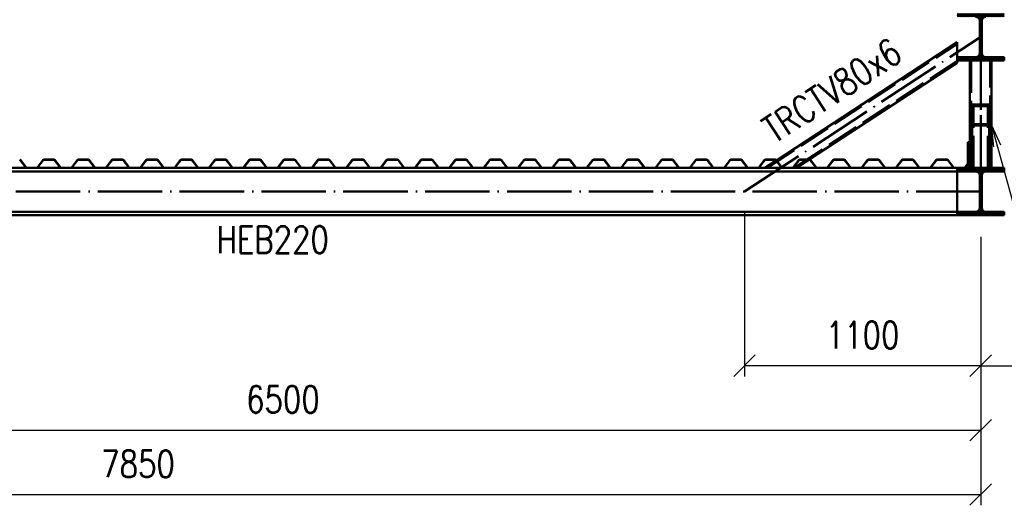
# Paper-space layout 'Layout1' of a CAD drawing. Extents: x -2 to 1033, y -36 to 596.
# Tile 60 of 63: x 653 to 745, y 429 to 475. Entities that reach past the tile are written whole.
import ezdxf

# ---------------------------------------------------------------- set-up
doc = ezdxf.new("R2010")
doc.units = 0
doc.linetypes.add('ACAD_ISO02W100', pattern=[15, 12, -3])
doc.linetypes.add('ACAD_ISO04W100', pattern=[30.5, 24, -3, 0.5, -3])
doc.layers.get('0').update_dxf_attribs({"linetype": 'CONTINUOUS'})
doc.layers.get('DEFPOINTS').update_dxf_attribs({"color": 132, "linetype": 'CONTINUOUS'})
for name, color, linetype, lineweight in [('SS_DIAGONÁLY 1', 91, 'CONTINUOUS', 50), ('SS_DIAGONÁLY 2', 93, 'CONTINUOUS', 50), ('SS_KOTY', 3, 'CONTINUOUS', 25), ('SS_PODLAHA', 31, 'CONTINUOUS', 50), ('SS_POPIS_PROFILU', 13, 'CONTINUOUS', 25), ('SS_PÁSY', 163, 'CONTINUOUS', 50), ('SS_SRAFY', 8, 'CONTINUOUS', 18), ('SS_TR PLECH', 151, 'CONTINUOUS', 50)]:
    doc.layers.add(name, color=color, linetype=linetype, lineweight=lineweight)
doc.layers.add('SS_PLECHY', color=7, linetype='CONTINUOUS', lineweight=50, true_color=0xb47846)
doc.styles.add('ROMANS', font='romans.shx', dxfattribs={"width": 0.8})
doc.styles.add('romans.shx', font='romans.shx', dxfattribs={"height": 5})
doc.dimstyles.new('A-1_(2.5)_50AS', dxfattribs={"dimtxt": 2.5, "dimasz": 2, "dimexe": 1, "dimexo": 2, "dimgap": 0, "dimtad": 0, "dimdec": 1, "dimlfac": 50, "dimrnd": 1, "dimtxsty": 'ROMANS', "dimblk1": 'OBLIQUE', "dimblk2": 'OBLIQUE', "dimsah": 1, "dimcen": 2, "dimclrd": 256, "dimclre": 256, "dimclrt": 256, "dimadec": 1, "dimazin": 2, "dimtfac": 0.714286, "dimtdec": 1, "dimtmove": 0, "dimatfit": 3, "dimldrblk": 'OPEN', "dimfxl": 1, "dimtvp": 1.142857, "dimtfill": 1, "dimtolj": 1, "dimlwd": -1, "dimlwe": -1, "dimarcsym": 0})
pattern_1 = [(45, (585.965193, 458.526215), (-0.04490128, 0.04490128), [])]

# ---------------------------------------------------------------- blocks, each defined once
blk = doc.blocks.new('_Oblique')
at = {"color": 0, "linetype": 'ByBlock', "lineweight": -2}
blk.add_line((-0.5, -0.5), (0.5, 0.5), dxfattribs=at)
blk = doc.blocks.new('*D41')
at = {"layer": 'DEFPOINTS', "color": 0, "transparency": 16777216}
for p in [(612.965, 456.326, -194328.9), (742.965, 456.326, -194328.9), (742.965, 436.308)]:
    blk.add_point(p, dxfattribs=at)
at = {"layer": 'SS_KOTY', "transparency": 16777216}
for p, q in [((612.965, 454.326), (612.965, 435.308)), ((742.965, 454.326), (742.965, 435.308)), ((612.965, 436.308), (742.965, 436.308))]:
    blk.add_line(p, q, dxfattribs=at)
at = {"layer": 'SS_KOTY', "transparency": 16777216, "xscale": 2, "yscale": 2, "zscale": 2, "rotation": 180}
blk.add_blockref('_Oblique', (612.965, 436.308), dxfattribs=at)
at = {"layer": 'SS_KOTY', "transparency": 16777216, "xscale": 2, "yscale": 2, "zscale": 2}
blk.add_blockref('_Oblique', (742.965, 436.308), dxfattribs=at)
at = {"layer": 'SS_KOTY', "transparency": 16777216, "insert": (677.965, 439.165), "char_height": 2.5, "attachment_point": 5, "style": 'ROMANS', "bg_fill": 3, "box_fill_scale": 1.1, "bg_fill_color": 256, "bg_fill_true_color": 13158600, "bg_fill_transparency": 0}
blk.add_mtext('\\A1;6500', dxfattribs=at)
blk = doc.blocks.new('_OPEN')
at = {"color": 0, "linetype": 'ByBlock'}
for p, q in [((-1, 0.167), (0, 0)), ((0, 0), (-1, -0.167)), ((0, 0), (-1, 0))]:
    blk.add_line(p, q, dxfattribs=at)
blk = doc.blocks.new('*D42')
at = {"layer": 'DEFPOINTS', "color": 0, "transparency": 16777216}
for p in [(720.965, 458.526), (742.965, 456.326, -194328.9), (720.965, 442.308)]:
    blk.add_point(p, dxfattribs=at)
at = {"layer": 'SS_KOTY', "transparency": 16777216}
for p, q in [((720.965, 456.526), (720.965, 441.308)), ((742.965, 454.326), (742.965, 441.308)), ((742.965, 442.308), (720.965, 442.308))]:
    blk.add_line(p, q, dxfattribs=at)
at = {"layer": 'SS_KOTY', "transparency": 16777216, "xscale": 2, "yscale": 2, "zscale": 2, "rotation": 180}
blk.add_blockref('_Oblique', (720.965, 442.308), dxfattribs=at)
at = {"layer": 'SS_KOTY', "transparency": 16777216, "xscale": 2, "yscale": 2, "zscale": 2}
blk.add_blockref('_Oblique', (742.965, 442.308), dxfattribs=at)
at = {"layer": 'SS_KOTY', "transparency": 16777216, "insert": (731.965, 445.165), "char_height": 2.5, "attachment_point": 5, "style": 'ROMANS', "bg_fill": 3, "box_fill_scale": 1.1, "bg_fill_color": 256, "bg_fill_true_color": 13158600, "bg_fill_transparency": 0}
blk.add_mtext('\\A1;1100', dxfattribs=at)
blk = doc.blocks.new('*D46')
at = {"layer": 'DEFPOINTS', "color": 0, "transparency": 16777216}
for p in [(585.965, 458.526), (742.965, 456.326, -194328.9), (742.965, 430.308)]:
    blk.add_point(p, dxfattribs=at)
at = {"layer": 'SS_KOTY', "transparency": 16777216}
for p, q in [((585.965, 456.526), (585.965, 429.308)), ((742.965, 454.326), (742.965, 429.308)), ((585.965, 430.308), (742.965, 430.308))]:
    blk.add_line(p, q, dxfattribs=at)
at = {"layer": 'SS_KOTY', "transparency": 16777216, "xscale": 2, "yscale": 2, "zscale": 2, "rotation": 180}
blk.add_blockref('_Oblique', (585.965, 430.308), dxfattribs=at)
at = {"layer": 'SS_KOTY', "transparency": 16777216, "xscale": 2, "yscale": 2, "zscale": 2}
blk.add_blockref('_Oblique', (742.965, 430.308), dxfattribs=at)
at = {"layer": 'SS_KOTY', "transparency": 16777216, "insert": (664.465, 433.165), "char_height": 2.5, "attachment_point": 5, "style": 'ROMANS', "bg_fill": 3, "box_fill_scale": 1.1, "bg_fill_color": 256, "bg_fill_true_color": 13158600, "bg_fill_transparency": 0}
blk.add_mtext('\\A1;7850', dxfattribs=at)
blk = doc.blocks.new('*D47')
at = {"layer": 'DEFPOINTS', "color": 0, "transparency": 16777216}
for p in [(759.965, 470.626, -194328.9), (742.965, 456.326, -194328.9), (759.965, 442.308)]:
    blk.add_point(p, dxfattribs=at)
at = {"layer": 'SS_KOTY', "transparency": 16777216}
for p, q in [((759.965, 468.626), (759.965, 441.308)), ((742.965, 454.326), (742.965, 441.308)), ((742.965, 442.308), (759.965, 442.308))]:
    blk.add_line(p, q, dxfattribs=at)
at = {"layer": 'SS_KOTY', "transparency": 16777216, "xscale": 2, "yscale": 2, "zscale": 2, "rotation": 180}
blk.add_blockref('_Oblique', (742.965, 442.308), dxfattribs=at)
at = {"layer": 'SS_KOTY', "transparency": 16777216, "xscale": 2, "yscale": 2, "zscale": 2}
blk.add_blockref('_Oblique', (759.965, 442.308), dxfattribs=at)
at = {"layer": 'SS_KOTY', "transparency": 16777216, "insert": (751.465, 445.165), "char_height": 2.5, "attachment_point": 5, "style": 'ROMANS', "bg_fill": 3, "box_fill_scale": 1.1, "bg_fill_color": 256, "bg_fill_true_color": 13158600, "bg_fill_transparency": 0}
blk.add_mtext('\\A1;850', dxfattribs=at)

psp = doc.layouts.get("Layout1")

# ---------------------------------------------------------------- linework, layer by layer
at = {"layer": 'SS_DIAGONÁLY 2', "color": 1, "linetype": 'Continuous', "ltscale": 0.25}
for p, q in [((723.9399, 461.4294), (740.7652, 472.4423)), ((740.7652, 471.0462), (740.7652, 472.4423)), ((740.7652, 470.5301), (740.7652, 470.7262)), ((726.9787, 461.5062), (740.7652, 470.5301)), ((722.8656, 460.7262), (723.9219, 461.4176)), ((725.7871, 460.7262), (726.946, 461.4848))]:
    psp.add_line(p, q, dxfattribs=at)
at = {"layer": 'SS_DIAGONÁLY 2', "color": 3, "linetype": 'ACAD_ISO02W100', "ltscale": 0.25}
for p, q in [((723.0847, 460.7262), (740.7652, 472.2989)), ((740.7652, 470.6735), (725.568, 460.7262)), ((723.9219, 461.4176), (723.9399, 461.4294)), ((723.9399, 461.4294), (723.9219, 461.4176)), ((726.946, 461.4848), (726.9787, 461.5062)), ((724.0128, 461.3337), (723.9948, 461.322))]:
    psp.add_line(p, q, dxfattribs=at)
at = {"layer": 'SS_PODLAHA', "color": 1, "linetype": 'Continuous', "ltscale": 0.25}
for p, q in [((651.8413, 460.7262), (654.0891, 460.7262)), ((655.0413, 460.7262), (657.2891, 460.7262)), ((658.2413, 460.7262), (660.4891, 460.7262)), ((661.4413, 460.7262), (663.6891, 460.7262)), ((664.6413, 460.7262), (666.8891, 460.7262)), ((667.8413, 460.7262), (670.0891, 460.7262)), ((671.0413, 460.7262), (673.2891, 460.7262)), ((674.2413, 460.7262), (676.4891, 460.7262)), ((677.4413, 460.7262), (679.6891, 460.7262)), ((680.6413, 460.7262), (682.8891, 460.7262)), ((683.8413, 460.7262), (686.0891, 460.7262)), ((687.0413, 460.7262), (689.2891, 460.7262)), ((690.2413, 460.7262), (692.4891, 460.7262)), ((693.4413, 460.7262), (695.6891, 460.7262)), ((696.6413, 460.7262), (698.8891, 460.7262)), ((699.8413, 460.7262), (702.0891, 460.7262)), ((703.0413, 460.7262), (705.2891, 460.7262)), ((706.2413, 460.7262), (708.4891, 460.7262)), ((709.4413, 460.7262), (711.6891, 460.7262)), ((712.6413, 460.7262), (714.8891, 460.7262)), ((715.8413, 460.7262), (718.0891, 460.7262)), ((719.0413, 460.7262), (721.2891, 460.7262)), ((722.2413, 460.7262), (724.4891, 460.7262)), ((725.4413, 460.7262), (727.6891, 460.7262)), ((728.6413, 460.7262), (730.8891, 460.7262)), ((731.8413, 460.7262), (734.0891, 460.7262)), ((735.0413, 460.7262), (737.2891, 460.7262)), ((738.2413, 460.7262), (740.4891, 460.7262)), ((615.1652, 460.4062), (740.7652, 460.4062))]:
    psp.add_line(p, q, dxfattribs=at)
at = {"layer": 'SS_PÁSY', "color": 1, "linetype": 'Continuous', "ltscale": 0.25}
for p, q in [((742.8702, 474.4462), (742.8702, 471.4062)), ((743.0602, 471.4062), (743.0602, 474.4462)), ((740.7652, 470.7262), (740.7652, 471.0462)), ((740.7652, 460.4062), (740.7652, 460.7262))]:
    psp.add_line(p, q, dxfattribs=at)
at = {"layer": 'SS_PÁSY', "color": 7, "linetype": 'ACAD_ISO04W100', "ltscale": 0.25}
psp.add_line((742.9652, 472.9262), (742.9652, 472.9262), dxfattribs=at)
at = {"layer": 'SS_PÁSY', "color": 1, "linetype": 'Continuous', "ltscale": 0.25, "extrusion": (-6.69795e-13, -1.61688e-12, -1)}
psp.add_arc((-742.5102, 474.4462, 0), 0.36, 90, 180, dxfattribs=at)
at = {"layer": 'SS_PÁSY', "color": 1, "linetype": 'Continuous', "ltscale": 0.25, "extrusion": (1.61682e-12, -6.69733e-13, -1)}
psp.add_arc((-743.4202, 474.4462), 0.36, 0, 90, dxfattribs=at)
at = {"layer": 'SS_TR PLECH', "color": 5, "linetype": 'Continuous', "ltscale": 0.25}
for p, q in [((653.4892, 461.4605), (654.024, 460.7591)), ((654.0412, 460.7719), (653.5064, 461.4733)), ((655.624, 461.4733), (655.0892, 460.7719)), ((655.1064, 460.7591), (655.6412, 461.4605)), ((656.6413, 461.5062), (655.6891, 461.5062)), ((655.6891, 461.4848), (656.6413, 461.4848)), ((656.6892, 461.4605), (657.224, 460.7591)), ((657.2412, 460.7719), (656.7064, 461.4733)), ((658.824, 461.4733), (658.2892, 460.7719)), ((658.3064, 460.7591), (658.8412, 461.4605)), ((659.8413, 461.5062), (658.8891, 461.5062)), ((658.8891, 461.4848), (659.8413, 461.4848)), ((659.8892, 461.4605), (660.424, 460.7591)), ((660.4412, 460.7719), (659.9064, 461.4733)), ((662.024, 461.4733), (661.4892, 460.7719)), ((661.5064, 460.7591), (662.0412, 461.4605)), ((663.0413, 461.5062), (662.0891, 461.5062)), ((662.0891, 461.4848), (663.0413, 461.4848)), ((663.0892, 461.4605), (663.624, 460.7591)), ((663.6412, 460.7719), (663.1064, 461.4733)), ((665.224, 461.4733), (664.6892, 460.7719)), ((664.7064, 460.7591), (665.2412, 461.4605)), ((666.2413, 461.5062), (665.2891, 461.5062)), ((665.2891, 461.4848), (666.2413, 461.4848)), ((666.2892, 461.4605), (666.824, 460.7591)), ((666.8412, 460.7719), (666.3064, 461.4733)), ((668.424, 461.4733), (667.8892, 460.7719)), ((667.9064, 460.7591), (668.4412, 461.4605)), ((669.4413, 461.5062), (668.4891, 461.5062)), ((668.4891, 461.4848), (669.4413, 461.4848)), ((669.4892, 461.4605), (670.024, 460.7591)), ((670.0412, 460.7719), (669.5064, 461.4733)), ((671.624, 461.4733), (671.0892, 460.7719)), ((671.1064, 460.7591), (671.6412, 461.4605)), ((672.5652, 461.5062), (671.6891, 461.5062)), ((671.6891, 461.4848), (672.5652, 461.4848)), ((671.7652, 461.5062), (671.7652, 461.4848)), ((672.5652, 461.4848), (672.5652, 461.5062)), ((672.6413, 461.5062), (672.5652, 461.5062)), ((672.5652, 461.4848), (672.6413, 461.4848)), ((672.6892, 461.4605), (673.224, 460.7591)), ((673.2412, 460.7719), (672.7064, 461.4733)), ((674.824, 461.4733), (674.2892, 460.7719)), ((674.3064, 460.7591), (674.8412, 461.4605)), ((675.8413, 461.5062), (674.8891, 461.5062)), ((674.8891, 461.4848), (675.8413, 461.4848)), ((675.8892, 461.4605), (676.424, 460.7591)), ((676.4412, 460.7719), (675.9064, 461.4733)), ((678.024, 461.4733), (677.4892, 460.7719)), ((677.5064, 460.7591), (678.0412, 461.4605)), ((679.0413, 461.5062), (678.0891, 461.5062)), ((678.0891, 461.4848), (679.0413, 461.4848)), ((679.0892, 461.4605), (679.624, 460.7591)), ((679.6412, 460.7719), (679.1064, 461.4733)), ((681.224, 461.4733), (680.6892, 460.7719)), ((680.7064, 460.7591), (681.2412, 461.4605)), ((682.2413, 461.5062), (681.2891, 461.5062)), ((681.2891, 461.4848), (682.2413, 461.4848)), ((682.2892, 461.4605), (682.824, 460.7591)), ((682.8412, 460.7719), (682.3064, 461.4733)), ((684.424, 461.4733), (683.8892, 460.7719)), ((683.9064, 460.7591), (684.4412, 461.4605)), ((685.4413, 461.5062), (684.4891, 461.5062)), ((684.4891, 461.4848), (685.4413, 461.4848)), ((685.4892, 461.4605), (686.024, 460.7591)), ((686.0412, 460.7719), (685.5064, 461.4733)), ((687.624, 461.4733), (687.0892, 460.7719)), ((687.1064, 460.7591), (687.6412, 461.4605)), ((688.6413, 461.5062), (687.6891, 461.5062)), ((687.6891, 461.4848), (688.6413, 461.4848)), ((688.6892, 461.4605), (689.224, 460.7591)), ((689.2412, 460.7719), (688.7064, 461.4733)), ((690.824, 461.4733), (690.2892, 460.7719)), ((690.3064, 460.7591), (690.8412, 461.4605)), ((691.7652, 461.5062), (690.8891, 461.5062)), ((690.8891, 461.4848), (691.7652, 461.4848)), ((690.9652, 461.5062), (690.9652, 461.4848)), ((691.7652, 461.4848), (691.7652, 461.5062)), ((691.8413, 461.5062), (691.7652, 461.5062)), ((691.7652, 461.4848), (691.8413, 461.4848)), ((691.8892, 461.4605), (692.424, 460.7591)), ((692.4412, 460.7719), (691.9064, 461.4733)), ((694.024, 461.4733), (693.4892, 460.7719)), ((693.5064, 460.7591), (694.0412, 461.4605)), ((695.0413, 461.5062), (694.0891, 461.5062)), ((694.0891, 461.4848), (695.0413, 461.4848)), ((695.0892, 461.4605), (695.624, 460.7591)), ((695.6412, 460.7719), (695.1064, 461.4733)), ((697.224, 461.4733), (696.6892, 460.7719)), ((696.7064, 460.7591), (697.2412, 461.4605)), ((698.2413, 461.5062), (697.2891, 461.5062)), ((697.2891, 461.4848), (698.2413, 461.4848)), ((698.2892, 461.4605), (698.824, 460.7591)), ((698.8412, 460.7719), (698.3064, 461.4733)), ((700.424, 461.4733), (699.8892, 460.7719)), ((699.9064, 460.7591), (700.4412, 461.4605)), ((701.4413, 461.5062), (700.4891, 461.5062)), ((700.4891, 461.4848), (701.4413, 461.4848)), ((701.4892, 461.4605), (702.024, 460.7591)), ((702.0412, 460.7719), (701.5064, 461.4733)), ((703.624, 461.4733), (703.0892, 460.7719)), ((703.1064, 460.7591), (703.6412, 461.4605)), ((704.6413, 461.5062), (703.6891, 461.5062)), ((703.6891, 461.4848), (704.6413, 461.4848)), ((704.6892, 461.4605), (705.224, 460.7591)), ((705.2412, 460.7719), (704.7064, 461.4733)), ((706.824, 461.4733), (706.2892, 460.7719)), ((706.3064, 460.7591), (706.8412, 461.4605)), ((707.8413, 461.5062), (706.8891, 461.5062)), ((706.8891, 461.4848), (707.8413, 461.4848)), ((707.8892, 461.4605), (708.424, 460.7591)), ((708.4412, 460.7719), (707.9064, 461.4733)), ((710.024, 461.4733), (709.4892, 460.7719)), ((709.5064, 460.7591), (710.0412, 461.4605)), ((710.9652, 461.5062), (710.0891, 461.5062)), ((710.0891, 461.4848), (710.9652, 461.4848)), ((710.1652, 461.5062), (710.1652, 461.4848)), ((710.9652, 461.4848), (710.9652, 461.5062)), ((711.0413, 461.5062), (710.9652, 461.5062)), ((710.9652, 461.4848), (711.0413, 461.4848)), ((711.0892, 461.4605), (711.624, 460.7591)), ((711.6412, 460.7719), (711.1064, 461.4733)), ((713.224, 461.4733), (712.6892, 460.7719)), ((712.7064, 460.7591), (713.2412, 461.4605)), ((714.2413, 461.5062), (713.2891, 461.5062)), ((713.2891, 461.4848), (714.2413, 461.4848)), ((714.2892, 461.4605), (714.824, 460.7591)), ((714.8412, 460.7719), (714.3064, 461.4733)), ((716.424, 461.4733), (715.8892, 460.7719)), ((715.9064, 460.7591), (716.4412, 461.4605)), ((717.4413, 461.5062), (716.4891, 461.5062)), ((716.4891, 461.4848), (717.4413, 461.4848)), ((717.4892, 461.4605), (718.024, 460.7591)), ((718.0412, 460.7719), (717.5064, 461.4733)), ((719.624, 461.4733), (719.0892, 460.7719)), ((719.1064, 460.7591), (719.6412, 461.4605)), ((720.6413, 461.5062), (719.6891, 461.5062)), ((719.6891, 461.4848), (720.6413, 461.4848)), ((720.6892, 461.4605), (721.224, 460.7591)), ((721.2412, 460.7719), (720.7064, 461.4733)), ((722.824, 461.4733), (722.2892, 460.7719)), ((722.3064, 460.7591), (722.8412, 461.4605)), ((723.8413, 461.5062), (722.8891, 461.5062)), ((722.8891, 461.4848), (723.8413, 461.4848)), ((723.8892, 461.4605), (724.424, 460.7591)), ((724.4412, 460.7719), (723.9064, 461.4733)), ((726.024, 461.4733), (725.4892, 460.7719)), ((725.5064, 460.7591), (726.0412, 461.4605)), ((727.0413, 461.5062), (726.0891, 461.5062)), ((726.0891, 461.4848), (727.0413, 461.4848)), ((727.0892, 461.4605), (727.624, 460.7591)), ((727.6412, 460.7719), (727.1064, 461.4733)), ((729.224, 461.4733), (728.6892, 460.7719)), ((728.7064, 460.7591), (729.2412, 461.4605)), ((730.1652, 461.5062), (729.2891, 461.5062)), ((729.2891, 461.4848), (730.1652, 461.4848)), ((729.3652, 461.5062), (729.3652, 461.4848)), ((730.1652, 461.4848), (730.1652, 461.5062)), ((730.2413, 461.5062), (730.1652, 461.5062)), ((730.1652, 461.4848), (730.2413, 461.4848)), ((730.2892, 461.4605), (730.824, 460.7591)), ((730.8412, 460.7719), (730.3064, 461.4733)), ((732.424, 461.4733), (731.8892, 460.7719)), ((731.9064, 460.7591), (732.4412, 461.4605)), ((733.4413, 461.5062), (732.4891, 461.5062)), ((732.4891, 461.4848), (733.4413, 461.4848)), ((733.4892, 461.4605), (734.024, 460.7591)), ((734.0412, 460.7719), (733.5064, 461.4733)), ((735.624, 461.4733), (735.0892, 460.7719)), ((735.1064, 460.7591), (735.6412, 461.4605)), ((736.6413, 461.5062), (735.6891, 461.5062)), ((735.6891, 461.4848), (736.6413, 461.4848)), ((736.6892, 461.4605), (737.224, 460.7591)), ((737.2412, 460.7719), (736.7064, 461.4733)), ((738.824, 461.4733), (738.2892, 460.7719)), ((738.3064, 460.7591), (738.8412, 461.4605)), ((739.8413, 461.5062), (738.8891, 461.5062)), ((738.8891, 461.4848), (739.8413, 461.4848)), ((739.8892, 461.4605), (740.424, 460.7591)), ((740.4412, 460.7719), (739.9064, 461.4733)), ((655.0413, 460.7477), (654.0891, 460.7477)), ((654.0891, 460.7262), (655.0413, 460.7262)), ((658.2413, 460.7477), (657.2891, 460.7477)), ((657.2891, 460.7262), (658.2413, 460.7262)), ((661.4413, 460.7477), (660.4891, 460.7477)), ((660.4891, 460.7262), (661.4413, 460.7262)), ((664.6413, 460.7477), (663.6891, 460.7477)), ((663.6891, 460.7262), (664.6413, 460.7262)), ((667.8413, 460.7477), (666.8891, 460.7477)), ((666.8891, 460.7262), (667.8413, 460.7262)), ((671.0413, 460.7477), (670.0891, 460.7477)), ((670.0891, 460.7262), (671.0413, 460.7262)), ((674.2413, 460.7477), (673.2891, 460.7477)), ((673.2891, 460.7262), (674.2413, 460.7262)), ((677.4413, 460.7477), (676.4891, 460.7477)), ((676.4891, 460.7262), (677.4413, 460.7262)), ((680.6413, 460.7477), (679.6891, 460.7477)), ((679.6891, 460.7262), (680.6413, 460.7262)), ((683.8413, 460.7477), (682.8891, 460.7477)), ((682.8891, 460.7262), (683.8413, 460.7262)), ((687.0413, 460.7477), (686.0891, 460.7477)), ((686.0891, 460.7262), (687.0413, 460.7262)), ((690.2413, 460.7477), (689.2891, 460.7477)), ((689.2891, 460.7262), (690.2413, 460.7262)), ((693.4413, 460.7477), (692.4891, 460.7477)), ((692.4891, 460.7262), (693.4413, 460.7262)), ((696.6413, 460.7477), (695.6891, 460.7477)), ((695.6891, 460.7262), (696.6413, 460.7262)), ((699.8413, 460.7477), (698.8891, 460.7477)), ((698.8891, 460.7262), (699.8413, 460.7262)), ((703.0413, 460.7477), (702.0891, 460.7477)), ((702.0891, 460.7262), (703.0413, 460.7262)), ((706.2413, 460.7477), (705.2891, 460.7477)), ((705.2891, 460.7262), (706.2413, 460.7262)), ((709.4413, 460.7477), (708.4891, 460.7477)), ((708.4891, 460.7262), (709.4413, 460.7262)), ((712.6413, 460.7477), (711.6891, 460.7477)), ((711.6891, 460.7262), (712.6413, 460.7262)), ((715.8413, 460.7477), (714.8891, 460.7477)), ((714.8891, 460.7262), (715.8413, 460.7262)), ((719.0413, 460.7477), (718.0891, 460.7477)), ((718.0891, 460.7262), (719.0413, 460.7262)), ((722.2413, 460.7477), (721.2891, 460.7477)), ((721.2891, 460.7262), (722.2413, 460.7262)), ((725.4413, 460.7477), (724.4891, 460.7477)), ((724.4891, 460.7262), (725.4413, 460.7262)), ((728.6413, 460.7477), (727.6891, 460.7477)), ((727.6891, 460.7262), (728.6413, 460.7262)), ((731.8413, 460.7477), (730.8891, 460.7477)), ((730.8891, 460.7262), (731.8413, 460.7262)), ((735.0413, 460.7477), (734.0891, 460.7477)), ((734.0891, 460.7262), (735.0413, 460.7262)), ((738.2413, 460.7477), (737.2891, 460.7477)), ((737.2891, 460.7262), (738.2413, 460.7262)), ((741.4413, 460.7477), (740.4891, 460.7477)), ((740.4891, 460.7262), (741.4413, 460.7262))]:
    psp.add_line(p, q, dxfattribs=at)
for centre, start, end in [((653.4413, 461.4255), 36.34521, 90), ((655.6891, 461.4255), 90, 143.65479), ((656.6413, 461.4255), 36.34521, 90), ((658.8891, 461.4255), 90, 143.65479), ((659.8413, 461.4255), 36.34521, 90), ((662.0891, 461.4255), 90, 143.65479), ((663.0413, 461.4255), 36.34521, 90), ((665.2891, 461.4255), 90, 143.65479), ((666.2413, 461.4255), 36.34521, 90), ((668.4891, 461.4255), 90, 143.65479), ((669.4413, 461.4255), 36.34521, 90), ((671.6891, 461.4255), 90, 143.65479), ((672.6413, 461.4255), 36.34521, 90), ((674.8891, 461.4255), 90, 143.65479), ((675.8413, 461.4255), 36.34521, 90), ((678.0891, 461.4255), 90, 143.65479), ((679.0413, 461.4255), 36.34521, 90), ((681.2891, 461.4255), 90, 143.65479), ((682.2413, 461.4255), 36.34521, 90), ((684.4891, 461.4255), 90, 143.65479), ((685.4413, 461.4255), 36.34521, 90), ((687.6891, 461.4255), 90, 143.65479), ((688.6413, 461.4255), 36.34521, 90), ((690.8891, 461.4255), 90, 143.65479), ((691.8413, 461.4255), 36.34521, 90), ((694.0891, 461.4255), 90, 143.65479), ((695.0413, 461.4255), 36.34521, 90), ((697.2891, 461.4255), 90, 143.65479), ((698.2413, 461.4255), 36.34521, 90), ((700.4891, 461.4255), 90, 143.65479), ((701.4413, 461.4255), 36.34521, 90), ((703.6891, 461.4255), 90, 143.65479), ((704.6413, 461.4255), 36.34521, 90), ((706.8891, 461.4255), 90, 143.65479), ((707.8413, 461.4255), 36.34521, 90), ((710.0891, 461.4255), 90, 143.65479), ((711.0413, 461.4255), 36.34521, 90), ((713.2891, 461.4255), 90, 143.65479), ((714.2413, 461.4255), 36.34521, 90), ((716.4891, 461.4255), 90, 143.65479), ((717.4413, 461.4255), 36.34521, 90), ((719.6891, 461.4255), 90, 143.65479), ((720.6413, 461.4255), 36.34521, 90), ((722.8891, 461.4255), 90, 143.65479), ((723.8413, 461.4255), 36.34521, 90), ((726.0891, 461.4255), 90, 143.65479), ((727.0413, 461.4255), 36.34521, 90), ((729.2891, 461.4255), 90, 143.65479), ((730.2413, 461.4255), 36.34521, 90), ((732.4891, 461.4255), 90, 143.65479), ((733.4413, 461.4255), 36.34521, 90), ((735.6891, 461.4255), 90, 143.65479), ((736.6413, 461.4255), 36.34521, 90), ((738.8891, 461.4255), 90, 143.65479), ((739.8413, 461.4255), 36.34521, 90), ((654.0891, 460.8069), 216.34521, 270), ((655.0413, 460.8069), 270, 323.65479), ((657.2891, 460.8069), 216.34521, 270), ((658.2413, 460.8069), 270, 323.65479), ((660.4891, 460.8069), 216.34521, 270), ((661.4413, 460.8069), 270, 323.65479), ((663.6891, 460.8069), 216.34521, 270), ((664.6413, 460.8069), 270, 323.65479), ((666.8891, 460.8069), 216.34521, 270), ((667.8413, 460.8069), 270, 323.65479), ((670.0891, 460.8069), 216.34521, 270), ((671.0413, 460.8069), 270, 323.65479), ((673.2891, 460.8069), 216.34521, 270), ((674.2413, 460.8069), 270, 323.65479), ((676.4891, 460.8069), 216.34521, 270), ((677.4413, 460.8069), 270, 323.65479), ((679.6891, 460.8069), 216.34521, 270), ((680.6413, 460.8069), 270, 323.65479), ((682.8891, 460.8069), 216.34521, 270), ((683.8413, 460.8069), 270, 323.65479), ((686.0891, 460.8069), 216.34521, 270), ((687.0413, 460.8069), 270, 323.65479), ((689.2891, 460.8069), 216.34521, 270), ((690.2413, 460.8069), 270, 323.65479), ((692.4891, 460.8069), 216.34521, 270), ((693.4413, 460.8069), 270, 323.65479), ((695.6891, 460.8069), 216.34521, 270), ((696.6413, 460.8069), 270, 323.65479), ((698.8891, 460.8069), 216.34521, 270), ((699.8413, 460.8069), 270, 323.65479), ((702.0891, 460.8069), 216.34521, 270), ((703.0413, 460.8069), 270, 323.65479), ((705.2891, 460.8069), 216.34521, 270), ((706.2413, 460.8069), 270, 323.65479), ((708.4891, 460.8069), 216.34521, 270), ((709.4413, 460.8069), 270, 323.65479), ((711.6891, 460.8069), 216.34521, 270), ((712.6413, 460.8069), 270, 323.65479), ((714.8891, 460.8069), 216.34521, 270), ((715.8413, 460.8069), 270, 323.65479), ((718.0891, 460.8069), 216.34521, 270), ((719.0413, 460.8069), 270, 323.65479), ((721.2891, 460.8069), 216.34521, 270), ((722.2413, 460.8069), 270, 323.65479), ((724.4891, 460.8069), 216.34521, 270), ((725.4413, 460.8069), 270, 323.65479), ((727.6891, 460.8069), 216.34521, 270), ((728.6413, 460.8069), 270, 323.65479), ((730.8891, 460.8069), 216.34521, 270), ((731.8413, 460.8069), 270, 323.65479), ((734.0891, 460.8069), 216.34521, 270), ((735.0413, 460.8069), 270, 323.65479), ((737.2891, 460.8069), 216.34521, 270), ((738.2413, 460.8069), 270, 323.65479), ((740.4891, 460.8069), 216.34521, 270), ((741.4413, 460.8069), 270, 323.65479)]:
    psp.add_arc(centre, 0.0807, start, end, dxfattribs=at)
at = {"layer": 'SS_TR PLECH', "color": 5, "linetype": 'Continuous', "ltscale": 0.25, "extrusion": (4.88064e-11, 1.17829e-10, -1)}
for centre in [(-653.4413, 461.4255, 0), (-656.6413, 461.4255, 0), (-659.8413, 461.4255, 0), (-663.0413, 461.4255, 0), (-666.2413, 461.4255, 0), (-669.4413, 461.4255, 0), (-691.8413, 461.4255, 0), (-695.0413, 461.4255, 0), (-698.2413, 461.4255, 0), (-701.4413, 461.4255, 0), (-704.6413, 461.4255, 0), (-707.8413, 461.4255, 0)]:
    psp.add_arc(centre, 0.0593, 90, 143.818467, dxfattribs=at)
at = {"layer": 'SS_TR PLECH', "color": 5, "linetype": 'Continuous', "ltscale": 0.25, "extrusion": (-8.97424e-11, 7.68934e-11, -1)}
for centre in [(-655.6891, 461.4255, 0), (-658.8891, 461.4255, 0), (-662.0891, 461.4255, 0), (-665.2891, 461.4255, 0), (-668.4891, 461.4255, 0), (-671.6891, 461.4255, 0), (-694.0891, 461.4255, 0), (-697.2891, 461.4255, 0), (-700.4891, 461.4255, 0), (-703.6891, 461.4255, 0), (-706.8891, 461.4255, 0), (-710.0891, 461.4255, 0)]:
    psp.add_arc(centre, 0.0593, 36.181533, 90, dxfattribs=at)
at = {"layer": 'SS_TR PLECH', "color": 5, "linetype": 'Continuous', "ltscale": 0.25, "extrusion": (5.28736e-11, 1.27648e-10, -1)}
for centre in [(-672.6413, 461.4255, 0), (-675.8413, 461.4255, 0), (-679.0413, 461.4255, 0), (-682.2413, 461.4255, 0), (-685.4413, 461.4255, 0), (-688.6413, 461.4255, 0), (-711.0413, 461.4255, 0), (-714.2413, 461.4255, 0), (-717.4413, 461.4255, 0), (-720.6413, 461.4255, 0), (-723.8413, 461.4255, 0), (-727.0413, 461.4255, 0)]:
    psp.add_arc(centre, 0.0593, 90, 143.818467, dxfattribs=at)
at = {"layer": 'SS_TR PLECH', "color": 5, "linetype": 'Continuous', "ltscale": 0.25, "extrusion": (-9.72209e-11, 8.33012e-11, -1)}
for centre in [(-674.8891, 461.4255, 0), (-678.0891, 461.4255, 0), (-681.2891, 461.4255, 0), (-684.4891, 461.4255, 0), (-687.6891, 461.4255, 0), (-690.8891, 461.4255, 0), (-713.2891, 461.4255, 0), (-716.4891, 461.4255, 0), (-719.6891, 461.4255, 0), (-722.8891, 461.4255, 0), (-726.0891, 461.4255, 0), (-729.2891, 461.4255, 0)]:
    psp.add_arc(centre, 0.0593, 36.181533, 90, dxfattribs=at)
at = {"layer": 'SS_TR PLECH', "color": 5, "linetype": 'Continuous', "ltscale": 0.25, "extrusion": (2.84704e-11, 6.87337e-11, -1)}
for centre in [(-730.2413, 461.4255, 0), (-733.4413, 461.4255, 0), (-736.6413, 461.4255, 0), (-739.8413, 461.4255, 0)]:
    psp.add_arc(centre, 0.0593, 90, 143.818467, dxfattribs=at)
at = {"layer": 'SS_TR PLECH', "color": 5, "linetype": 'Continuous', "ltscale": 0.25, "extrusion": (-5.23498e-11, 4.48545e-11, -1)}
for centre in [(-732.4891, 461.4255, 0), (-735.6891, 461.4255, 0), (-738.8891, 461.4255, 0)]:
    psp.add_arc(centre, 0.0593, 36.181533, 90, dxfattribs=at)
at = {"layer": 'SS_TR PLECH', "color": 5, "linetype": 'Continuous', "ltscale": 0.25, "extrusion": (1.12178e-10, 9.61168e-11, -1)}
for centre in [(-654.0891, 460.8069, 0), (-657.2891, 460.8069, 0), (-660.4891, 460.8069, 0), (-663.6891, 460.8069, 0), (-666.8891, 460.8069, 0), (-670.0891, 460.8069, 0), (-692.4891, 460.8069, 0), (-695.6891, 460.8069, 0), (-698.8891, 460.8069, 0), (-702.0891, 460.8069, 0), (-705.2891, 460.8069, 0), (-708.4891, 460.8069, 0)]:
    psp.add_arc(centre, 0.0593, 270, 323.818467, dxfattribs=at)
at = {"layer": 'SS_TR PLECH', "color": 5, "linetype": 'Continuous', "ltscale": 0.25, "extrusion": (-6.10082e-11, 1.47287e-10, -1)}
for centre in [(-655.0413, 460.8069, 0), (-658.2413, 460.8069, 0), (-661.4413, 460.8069, 0), (-664.6413, 460.8069, 0), (-667.8413, 460.8069, 0), (-671.0413, 460.8069, 0), (-693.4413, 460.8069, 0), (-696.6413, 460.8069, 0), (-699.8413, 460.8069, 0), (-703.0413, 460.8069, 0), (-706.2413, 460.8069, 0), (-709.4413, 460.8069, 0)]:
    psp.add_arc(centre, 0.0593, 216.181533, 270, dxfattribs=at)
at = {"layer": 'SS_TR PLECH', "color": 5, "linetype": 'Continuous', "ltscale": 0.25, "extrusion": (1.04699e-10, 8.9709e-11, -1)}
for centre in [(-673.2891, 460.8069, 0), (-676.4891, 460.8069, 0), (-679.6891, 460.8069, 0), (-682.8891, 460.8069, 0), (-686.0891, 460.8069, 0), (-689.2891, 460.8069, 0), (-711.6891, 460.8069, 0), (-714.8891, 460.8069, 0), (-718.0891, 460.8069, 0), (-721.2891, 460.8069, 0), (-724.4891, 460.8069, 0), (-727.6891, 460.8069, 0)]:
    psp.add_arc(centre, 0.0593, 270, 323.818467, dxfattribs=at)
at = {"layer": 'SS_TR PLECH', "color": 5, "linetype": 'Continuous', "ltscale": 0.25, "extrusion": (-5.6941e-11, 1.37467e-10, -1)}
for centre in [(-674.2413, 460.8069, 0), (-677.4413, 460.8069, 0), (-680.6413, 460.8069, 0), (-683.8413, 460.8069, 0), (-687.0413, 460.8069, 0), (-690.2413, 460.8069, 0), (-712.6413, 460.8069, 0), (-715.8413, 460.8069, 0), (-719.0413, 460.8069, 0), (-722.2413, 460.8069, 0), (-725.4413, 460.8069, 0), (-728.6413, 460.8069, 0)]:
    psp.add_arc(centre, 0.0593, 216.181533, 270, dxfattribs=at)
at = {"layer": 'SS_TR PLECH', "color": 5, "linetype": 'Continuous', "ltscale": 0.25, "extrusion": (5.23496e-11, 4.48545e-11, -1)}
for centre in [(-730.8891, 460.8069, 0), (-734.0891, 460.8069, 0), (-737.2891, 460.8069, 0), (-740.4891, 460.8069, 0)]:
    psp.add_arc(centre, 0.0593, 270, 323.818467, dxfattribs=at)
at = {"layer": 'SS_TR PLECH', "color": 5, "linetype": 'Continuous', "ltscale": 0.25, "extrusion": (-2.84705e-11, 6.87337e-11, -1)}
for centre in [(-731.8413, 460.8069, 0), (-735.0413, 460.8069, 0), (-738.2413, 460.8069, 0), (-741.4413, 460.8069, 0)]:
    psp.add_arc(centre, 0.0593, 216.181533, 270, dxfattribs=at)

# ---------------------------------------------------------------- texts
at = {"layer": 'SS_POPIS_PROFILU', "color": 13, "style": 'romans.shx', "width": 0.8}
psp.add_text('TRCTV80x6', height=2.5, rotation=33.20657, dxfattribs=at).set_placement((723.7398, 462.9317))

# ---------------------------------------------------------------- dimensions: what is measured, and where the dimension line sits
at = {"layer": 'SS_KOTY'}
dim = psp.add_linear_dim(base=(742.9652, 436.3077), p1=(612.9652, 456.3262, -194328.9), p2=(742.9652, 456.3262, -194328.9), dimstyle='A-1_(2.5)_50AS', dxfattribs=at)
dim.commit()
dim.dimension.update_dxf_attribs({"geometry": '*D41', "text_midpoint": (677.9652, 439.1649)})

# ---------------------------------------------------------------- next in the draw order: dimensions: what is measured, and where the dimension line sits
dim = psp.add_linear_dim(base=(720.9652, 442.3077), p1=(742.9652, 456.3262, -194328.9), p2=(720.9652, 458.5262), dimstyle='A-1_(2.5)_50AS', dxfattribs=at)
dim.commit()
dim.dimension.update_dxf_attribs({"geometry": '*D42', "text_midpoint": (731.9652, 445.1649)})

# ---------------------------------------------------------------- next in the draw order: dimensions: what is measured, and where the dimension line sits
dim = psp.add_linear_dim(base=(742.9652, 430.3077), p1=(585.9652, 458.5262), p2=(742.9652, 456.3262, -194328.9), dimstyle='A-1_(2.5)_50AS', dxfattribs=at)
dim.commit()
dim.dimension.update_dxf_attribs({"geometry": '*D46', "text_midpoint": (664.4652, 433.1649)})

# ---------------------------------------------------------------- next in the draw order: linework, layer by layer
at = {"layer": 'SS_PODLAHA', "color": 1, "linetype": 'Continuous', "ltscale": 0.25}
for p, q in [((740.7652, 456.6462), (740.7652, 460.4062)), ((740.7652, 456.6462), (615.1652, 456.6462)), ((615.1652, 456.3262), (740.7652, 456.3262))]:
    psp.add_line(p, q, dxfattribs=at)
at = {"layer": 'SS_PÁSY', "color": 1, "linetype": 'Continuous', "ltscale": 0.25}
psp.add_line((740.7652, 456.3262), (740.7652, 456.6462), dxfattribs=at)

# ---------------------------------------------------------------- next in the draw order: texts
at = {"layer": 'SS_POPIS_PROFILU', "color": 13, "style": 'romans.shx', "width": 0.8}
psp.add_text('HEB220', height=2.5, dxfattribs=at).set_placement((671.7835, 452.8052))

# ---------------------------------------------------------------- next in the draw order: dimensions: what is measured, and where the dimension line sits
at = {"layer": 'SS_KOTY'}
dim = psp.add_linear_dim(base=(759.9652, 442.3077), p1=(742.9652, 456.3262, -194328.9), p2=(759.9652, 470.6262, -194328.9), dimstyle='A-1_(2.5)_50AS', dxfattribs=at)
dim.commit()
dim.dimension.update_dxf_attribs({"geometry": '*D47', "text_midpoint": (751.4652, 445.1649)})

# ---------------------------------------------------------------- next in the draw order: hatches: boundary and pattern name
at = {"layer": 'SS_SRAFY'}
h = psp.add_hatch(dxfattribs=at)
h.set_pattern_fill('ANSI31', color=5, scale=0.02, style=0)
h.set_pattern_definition(pattern_1)
h.paths.add_polyline_path([(745.1652, 470.7262), (745.1652, 471.0462), (743.4202, 471.0462, -0.4142136), (743.0602, 471.4062), (743.0602, 474.4462, -0.4142136), (743.4202, 474.8062), (745.1652, 474.8062), (745.1652, 475.1262), (740.7652, 475.1262), (740.7652, 474.8062), (742.5102, 474.8062, -0.4142136), (742.8702, 474.4462), (742.8702, 471.4062, -0.4142136), (742.5102, 471.0462), (740.7652, 471.0462), (740.7652, 470.7262)], flags=0)
h = psp.add_hatch(dxfattribs=at)
h.set_pattern_fill('ANSI31', color=5, scale=0.02, style=0)
h.set_pattern_definition(pattern_1)
h.paths.add_polyline_path([(741.7652, 460.7262), (741.9652, 460.7262), (741.9652, 463.1262), (741.7652, 463.1262)], flags=0)
h = psp.add_hatch(dxfattribs=at)
h.set_pattern_fill('ANSI31', color=5, scale=0.02, style=0)
h.set_pattern_definition(pattern_1)
h.paths.add_polyline_path([(742.5102, 456.6462), (740.7652, 456.6462), (740.7652, 456.3262), (745.1652, 456.3262), (745.1652, 456.6462), (743.4202, 456.6462, -0.4142136), (743.0602, 457.0062), (743.0602, 460.0462, -0.4142136), (743.4202, 460.4062), (745.1652, 460.4062), (745.1652, 460.7262), (740.7652, 460.7262), (740.7652, 460.4062), (742.5102, 460.4062, -0.4142136), (742.8702, 460.0462), (742.8702, 457.0062, -0.4142136)], flags=0)

# ---------------------------------------------------------------- next in the draw order: linework, layer by layer
at = {"layer": 'SS_DIAGONÁLY 1', "color": 7, "linetype": 'ACAD_ISO04W100', "ltscale": 0.25}
psp.add_line((742.9652, 458.5262), (742.9652, 472.9262), dxfattribs=at)
at = {"layer": 'SS_DIAGONÁLY 1', "color": 1, "linetype": 'Continuous', "ltscale": 0.25}
for p, q in [((741.9652, 463.1262), (741.9652, 470.7262)), ((743.9652, 460.7262), (743.9652, 470.7262))]:
    psp.add_line(p, q, dxfattribs=at)
at = {"layer": 'SS_DIAGONÁLY 1', "color": 3, "linetype": 'ACAD_ISO02W100', "ltscale": 0.25}
for p, q in [((742.0852, 470.7262), (742.0852, 460.7262)), ((743.8452, 460.7262), (743.8452, 470.7262))]:
    psp.add_line(p, q, dxfattribs=at)
at = {"layer": 'SS_DIAGONÁLY 2', "color": 7, "linetype": 'ACAD_ISO04W100', "ltscale": 0.25}
for p, q in [((720.9652, 458.5262), (742.9652, 472.9262)), ((742.9652, 465.6549), (742.9652, 458.5262)), ((742.9652, 465.6549), (742.9652, 458.5262))]:
    psp.add_line(p, q, dxfattribs=at)
at = {"layer": 'SS_DIAGONÁLY 2', "color": 1, "linetype": 'Continuous', "ltscale": 0.25}
for p, q in [((743.7652, 466.6374), (742.1652, 466.6374)), ((742.1652, 466.6374), (742.1652, 464.6725)), ((743.6452, 466.49), (742.2852, 466.49)), ((742.2852, 464.8198), (742.2852, 466.49)), ((743.6452, 464.8198), (743.6452, 466.49)), ((743.7652, 464.6725), (743.7652, 466.6374)), ((743.7652, 464.6725), (742.1652, 464.6725)), ((742.1652, 464.6725), (742.1652, 460.7262)), ((743.6452, 464.8198), (742.2852, 464.8198)), ((743.7652, 460.7262), (743.7652, 464.6725))]:
    psp.add_line(p, q, dxfattribs=at)
at = {"layer": 'SS_DIAGONÁLY 2', "color": 3, "linetype": 'ACAD_ISO02W100', "ltscale": 0.25}
for p, q in [((742.2852, 460.7262), (742.2852, 464.8198)), ((743.6452, 460.7262), (743.6452, 464.8198))]:
    psp.add_line(p, q, dxfattribs=at)
at = {"layer": 'SS_PLECHY', "color": 1, "linetype": 'Continuous', "ltscale": 0.25}
for p, q in [((741.9652, 463.1262), (741.7652, 463.1262)), ((741.7652, 463.1262), (741.7652, 461.1339)), ((741.9652, 460.7262), (741.9652, 463.1262)), ((741.7652, 461.0985), (741.7652, 460.7262))]:
    psp.add_line(p, q, dxfattribs=at)
at = {"layer": 'SS_PLECHY', "color": 7, "linetype": 'ACAD_ISO04W100', "ltscale": 0.25}
psp.add_line((741.9652, 460.7262), (741.9652, 460.7262), dxfattribs=at)
at = {"layer": 'SS_PODLAHA', "color": 7, "linetype": 'ACAD_ISO04W100', "ltscale": 0.25}
psp.add_line((742.9652, 458.5262), (612.9652, 458.5262), dxfattribs=at)
at = {"layer": 'SS_POPIS_PROFILU', "color": 0, "linetype": 'ByBlock'}
for p, q in [((744.1761, 462.7096), (743.9652, 464.7262)), ((743.9652, 464.7262), (744.8187, 462.8871)), ((743.9652, 464.7262), (744.4974, 462.7984))]:
    psp.add_line(p, q, dxfattribs=at)
at = {"layer": 'SS_POPIS_PROFILU', "color": 13}
psp.add_lwpolyline([(743.9652, 464.7262), (747.4362, 452.1533), (765.4362, 452.1533)], dxfattribs=at)
at = {"layer": 'SS_PÁSY', "color": 1, "linetype": 'Continuous', "ltscale": 0.25}
for p, q in [((742.5102, 471.0462), (740.7652, 471.0462)), ((740.7652, 470.7262), (745.1652, 470.7262)), ((745.1652, 471.0462), (743.4202, 471.0462)), ((745.1652, 471.0462), (745.1652, 470.7262)), ((741.4413, 460.7262), (745.1652, 460.7262)), ((745.1652, 460.7262), (745.1652, 460.4062)), ((740.7652, 460.4062), (742.5102, 460.4062)), ((742.8702, 460.0462), (742.8702, 457.0062)), ((743.0602, 457.0062), (743.0602, 460.0462)), ((743.4202, 460.4062), (745.1652, 460.4062)), ((742.5102, 456.6462), (740.7652, 456.6462)), ((740.7652, 456.3262), (745.1652, 456.3262)), ((745.1652, 456.6462), (743.4202, 456.6462)), ((745.1652, 456.6462), (745.1652, 456.3262))]:
    psp.add_line(p, q, dxfattribs=at)
at = {"layer": 'SS_PÁSY', "color": 7, "linetype": 'ACAD_ISO04W100', "ltscale": 0.25}
psp.add_line((742.9652, 458.5262), (742.9652, 458.5262), dxfattribs=at)
at = {"layer": 'SS_PÁSY', "color": 1, "linetype": 'Continuous', "ltscale": 0.25, "extrusion": (-6.69795e-13, 1.61688e-12, -1)}
psp.add_arc((-742.5102, 471.4062), 0.36, 180, 270, dxfattribs=at)
at = {"layer": 'SS_PÁSY', "color": 1, "linetype": 'Continuous', "ltscale": 0.25, "extrusion": (1.61682e-12, 6.69733e-13, -1)}
psp.add_arc((-743.4202, 471.4062, 0), 0.36, 270, 0, dxfattribs=at)
at = {"layer": 'SS_PÁSY', "color": 1, "linetype": 'Continuous', "ltscale": 0.25, "extrusion": (-6.69795e-13, -1.61688e-12, -1)}
psp.add_arc((-742.5102, 460.0462, 0), 0.36, 90, 180, dxfattribs=at)
at = {"layer": 'SS_PÁSY', "color": 1, "linetype": 'Continuous', "ltscale": 0.25, "extrusion": (1.61682e-12, -6.69733e-13, -1)}
psp.add_arc((-743.4202, 460.0462), 0.36, 0, 90, dxfattribs=at)
at = {"layer": 'SS_PÁSY', "color": 1, "linetype": 'Continuous', "ltscale": 0.25, "extrusion": (-6.12323e-17, 0, -1)}
for centre, start, end in [((-742.5102, 457.0062), 180, 270), ((-743.4202, 457.0062), 270, 0)]:
    psp.add_arc(centre, 0.36, start, end, dxfattribs=at)
at = {"layer": 'SS_TR PLECH', "color": 5, "linetype": 'Continuous', "ltscale": 0.25}
for p, q in [((741.7652, 461.1339), (741.4892, 460.7719)), ((741.5064, 460.7591), (741.7652, 461.0985)), ((741.7652, 461.1339), (741.7652, 461.0985))]:
    psp.add_line(p, q, dxfattribs=at)

doc.saveas('drawing.dxf')
